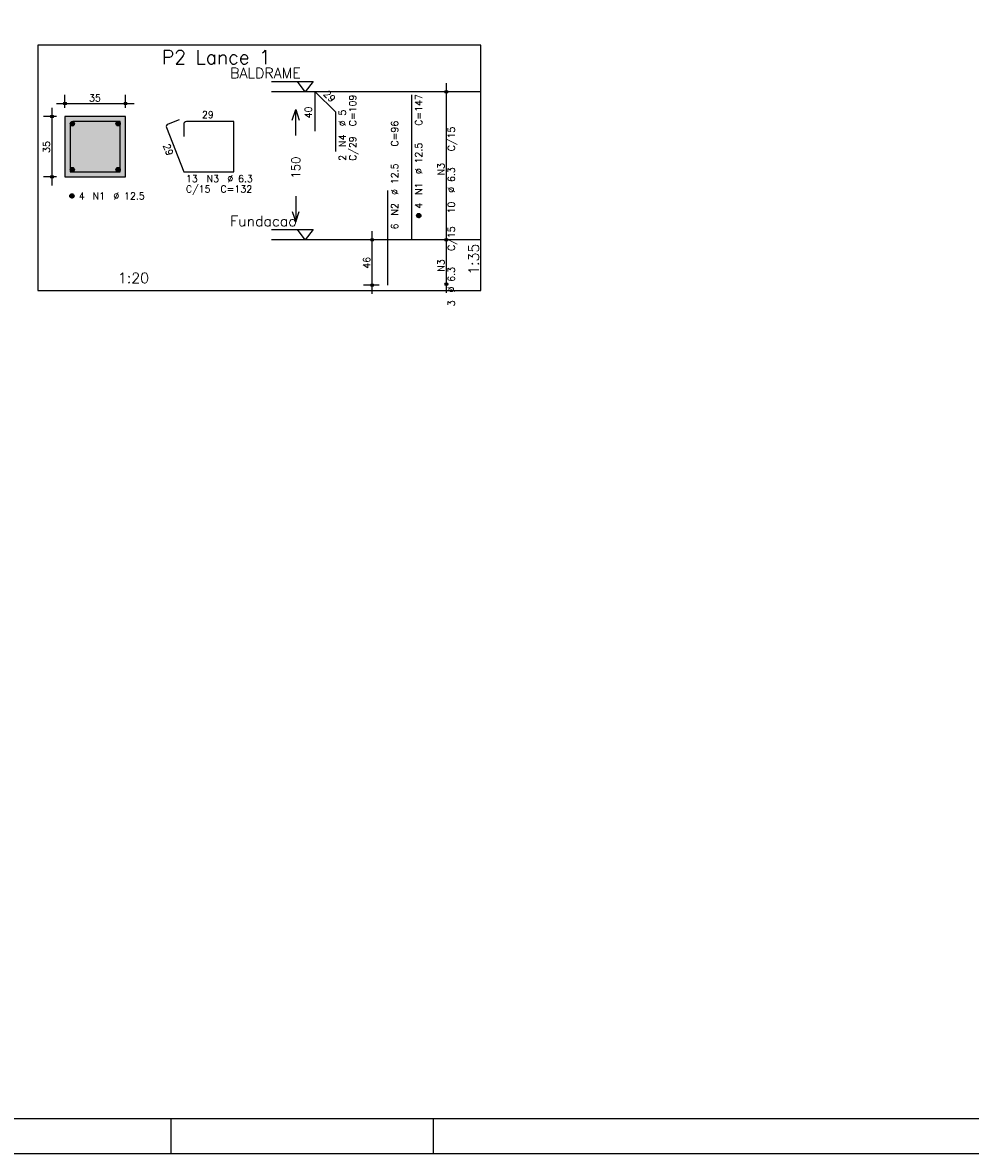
# Model space of a CAD drawing. Extents: x 0 to 84.1, y 0 to 59.4.
# Tile 2 of 8: x 16.7 to 44.1, y 0 to 32.7. Entities that reach past the tile are written whole.
import ezdxf

# ---------------------------------------------------------------- set-up
doc = ezdxf.new("R2010")
doc.units = 0
doc.header["$MEASUREMENT"] = 0
doc.linetypes.add('ESTILO_TQS_0002', pattern=[0.4, 0.1, -0.3])
for name, color, linetype in [('1', 1, 'CONTINUOUS'), ('2', 2, 'CONTINUOUS'), ('3', 3, 'CONTINUOUS'), ('4', 4, 'CONTINUOUS'), ('6', 6, 'CONTINUOUS'), ('7', 7, 'CONTINUOUS'), ('9', 9, 'CONTINUOUS')]:
    doc.layers.add(name, color=color, linetype=linetype)
doc.styles.get("Standard").update_dxf_attribs({"font": 'ROMANS.SHX'})

msp = doc.modelspace()

# ---------------------------------------------------------------- linework, layer by layer
at = {"layer": '1', "linetype": 'Continuous'}
for points in [[(17.1493, 24.981854), (29.9743, 24.981854), (29.9743, 32.081854), (17.1493, 32.081854), (17.1493, 24.981854)], [(23.9143, 31.031854), (25.1143, 31.031854), (24.8893, 30.731854), (24.6643, 31.031854)], [(29.9743, 30.731854), (23.9143, 30.731854)], [(23.9143, 26.74614), (25.1143, 26.74614), (24.8893, 26.44614), (24.6643, 26.74614)], [(29.9743, 26.44614), (23.9143, 26.44614)]]:
    msp.add_lwpolyline(points, dxfattribs=at)
at = {"layer": '1', "linetype": 'ESTILO_TQS_0002'}
msp.add_lwpolyline([(17.9343, 28.266497), (19.6843, 28.266497), (19.6843, 30.016497), (17.9343, 30.016497), (17.9343, 28.266497)], dxfattribs=at)
at = {"layer": '2', "linetype": 'Continuous'}
for p, q in [((28.9743, 26.19614), (28.9743, 30.981854)), ((17.9343, 30.266497), (17.9343, 30.641497)), ((19.6843, 30.266497), (19.6843, 30.641497)), ((28.9743, 30.731854), (28.9743, 30.731854)), ((17.5593, 28.016497), (17.5593, 30.266497)), ((17.6843, 30.391497), (19.9343, 30.391497)), ((17.6843, 30.016497), (17.3093, 30.016497)), ((17.9343, 30.016497), (17.9343, 30.016497)), ((17.9343, 30.016497), (17.9343, 30.016497)), ((19.6843, 30.016497), (19.6843, 30.016497)), ((17.6843, 28.266497), (17.3093, 28.266497)), ((17.9343, 28.266497), (17.9343, 28.266497)), ((26.8243, 24.881854), (26.8243, 26.69614)), ((28.9743, 24.910426), (28.9743, 26.69614)), ((27.0243, 26.44614), (26.5743, 26.44614)), ((27.2743, 26.44614), (27.2743, 26.44614)), ((28.9743, 26.44614), (28.9743, 26.44614)), ((28.9743, 26.44614), (28.9743, 26.44614)), ((27.0243, 25.131854), (26.5743, 25.131854)), ((27.2743, 25.131854), (27.2743, 25.131854)), ((28.9743, 25.160426), (28.9743, 25.160426)), ((21, 1), (21, 0)), ((28.600006, 0), (28.600006, 1)), ((0, 0), (84.100006, 0))]:
    msp.add_line(p, q, dxfattribs=at)
for points in [[(83.100006, 1), (2.5, 1), (2.5, 58.400002), (83.100006, 58.400002), (83.100006, 1)], [(24.5143, 29.913997), (24.6143, 30.213997), (24.7143, 29.913997)], [(24.6143, 29.463997), (24.6143, 30.213997)], [(17.9343, 28.266497), (19.6843, 28.266497), (19.6843, 30.016497), (17.9343, 30.016497), (17.9343, 28.266497)], [(24.6143, 27.713997), (24.6143, 26.963997)], [(24.5143, 27.263997), (24.6143, 26.963997), (24.7143, 27.263997)]]:
    msp.add_lwpolyline(points, dxfattribs=at)
for centre, radius in [((28.9743, 30.731854), 0.041625), ((28.9743, 30.731854), 0.02075), ((17.9343, 30.391497), 0.04), ((17.9343, 30.391497), 0.02), ((19.6843, 30.391497), 0.04), ((19.6843, 30.391497), 0.02), ((17.5593, 30.016497), 0.04), ((17.5593, 30.016497), 0.02), ((17.5593, 28.266497), 0.04), ((17.5593, 28.266497), 0.02), ((26.8243, 26.44614), 0.04), ((26.8243, 26.44614), 0.02), ((28.9743, 26.44614), 0.041625), ((28.9743, 26.44614), 0.041625), ((28.9743, 26.44614), 0.02075), ((28.9743, 26.44614), 0.02075), ((26.8243, 25.131854), 0.04), ((26.8243, 25.131854), 0.02), ((28.9743, 25.160426), 0.041625), ((28.9743, 25.160426), 0.02075)]:
    msp.add_circle(centre, radius, dxfattribs=at)
at = {"layer": '3', "linetype": 'Continuous'}
for p, q in [((18.084956, 29.795186), (18.15561, 29.86584)), ((18.084965, 29.812872), (18.137981, 29.865889)), ((18.088631, 29.781184), (18.169638, 29.86219)), ((18.094682, 29.769556), (18.181271, 29.856146)), ((18.102628, 29.759826), (18.191008, 29.848205)), ((18.112362, 29.751881), (18.198959, 29.838479)), ((18.123998, 29.74584), (18.204958, 29.8268)), ((18.137973, 29.742137), (18.208693, 29.812857)), ((18.155678, 29.742164), (18.208697, 29.795184)), ((19.409956, 29.795186), (19.48061, 29.86584)), ((19.409965, 29.812872), (19.462981, 29.865889)), ((19.413631, 29.781184), (19.494638, 29.86219)), ((19.419682, 29.769556), (19.506271, 29.856146)), ((19.427628, 29.759826), (19.516008, 29.848205)), ((19.437362, 29.751881), (19.523959, 29.838479)), ((19.448998, 29.74584), (19.529958, 29.8268)), ((19.462973, 29.742137), (19.533693, 29.812857)), ((19.480678, 29.742164), (19.533697, 29.795184)), ((18.084956, 28.470186), (18.15561, 28.54084)), ((18.084965, 28.487872), (18.137981, 28.540889)), ((18.088631, 28.456184), (18.169638, 28.53719)), ((18.094682, 28.444556), (18.181271, 28.531146)), ((18.102628, 28.434826), (18.191008, 28.523205)), ((18.112362, 28.426881), (18.198959, 28.513479)), ((18.123998, 28.42084), (18.204958, 28.5018)), ((18.137973, 28.417137), (18.208693, 28.487857)), ((19.409956, 28.470186), (19.48061, 28.54084)), ((19.409965, 28.487872), (19.462981, 28.540889)), ((19.413631, 28.456184), (19.494638, 28.53719)), ((19.419682, 28.444556), (19.506271, 28.531146)), ((19.427628, 28.434826), (19.516008, 28.523205)), ((19.437362, 28.426881), (19.523959, 28.513479)), ((19.448998, 28.42084), (19.529958, 28.5018)), ((19.462973, 28.417137), (19.533693, 28.487857)), ((18.155678, 28.417164), (18.208697, 28.470184)), ((19.480678, 28.417164), (19.533697, 28.470184)), ((18.072456, 27.707686), (18.14311, 27.77834)), ((18.072465, 27.725372), (18.125481, 27.778389)), ((18.076131, 27.693684), (18.157138, 27.77469)), ((18.082182, 27.682056), (18.168771, 27.768646)), ((18.090128, 27.672326), (18.178508, 27.760705)), ((18.099862, 27.664381), (18.186459, 27.750979)), ((18.111498, 27.65834), (18.192458, 27.7393)), ((18.125473, 27.654637), (18.196193, 27.725357)), ((18.143178, 27.654664), (18.196197, 27.707684)), ((28.112456, 27.137329), (28.18311, 27.207983)), ((28.112465, 27.155015), (28.165481, 27.208032)), ((28.116131, 27.123327), (28.197138, 27.204333)), ((28.122182, 27.111699), (28.208771, 27.198289)), ((28.130128, 27.101968), (28.218508, 27.190348)), ((28.139862, 27.094024), (28.226459, 27.180622)), ((28.151498, 27.087983), (28.232458, 27.168943)), ((28.165473, 27.08428), (28.236193, 27.155)), ((28.183178, 27.084307), (28.236197, 27.137327))]:
    msp.add_line(p, q, dxfattribs=at)
for centre in [(18.1468, 29.803997), (19.4718, 29.803997), (18.1468, 28.478997), (19.4718, 28.478997), (18.1343, 27.716497), (28.1743, 27.14614)]:
    msp.add_circle(centre, 0.0625, dxfattribs=at)
at = {"layer": '4', "linetype": 'Continuous'}
for p, q in [((18.08405, 29.787997), (18.08405, 28.416247)), ((18.08405, 29.787997), (18.08405, 29.437997)), ((18.5128, 29.866747), (18.1628, 29.866747)), ((19.53455, 29.866747), (18.1628, 29.866747)), ((19.53455, 28.416247), (19.53455, 29.866747)), ((18.08405, 28.416247), (19.53455, 28.416247))]:
    msp.add_line(p, q, dxfattribs=at)
msp.add_arc((18.1628, 29.787997), 0.07875, 90, 180, dxfattribs=at)
msp.add_arc((18.1628, 29.787997), 0.07875, 90, 180, dxfattribs=at)
at = {"layer": '6', "linetype": 'Continuous'}
for p, q in [((25.178417, 29.588997), (25.178417, 30.731854)), ((25.178417, 30.731854), (25.764306, 30.145966)), ((27.9743, 26.44614), (27.9743, 30.64614)), ((25.764306, 30.145966), (25.764306, 29.003109)), ((21.2421, 29.923237), (20.916178, 29.795663)), ((21.37155, 29.787997), (21.37155, 29.437997)), ((22.82205, 29.866747), (21.4503, 29.866747)), ((22.82205, 28.416247), (22.82205, 29.866747)), ((20.87155, 29.693627), (21.37155, 28.416247)), ((21.37155, 28.416247), (22.82205, 28.416247)), ((27.2743, 25.131854), (27.2743, 27.874711))]:
    msp.add_line(p, q, dxfattribs=at)
for centre, start, end in [((20.944882, 29.722331), 111.376686, 201.376686), ((21.4503, 29.787997), 90, 180)]:
    msp.add_arc(centre, 0.07875, start, end, dxfattribs=at)
at = {"layer": '9', "linetype": 'Continuous'}
for points in [[(17.9343, 28.266497), (19.6843, 28.266497), (19.6843, 30.016497)], [(17.9343, 28.266497), (19.6843, 30.016497), (17.9343, 30.016497)], [(17.9343, 28.266497), (17.9343, 30.016497), (17.9343, 28.266497)]]:
    msp.add_solid(points, dxfattribs=at)

# ---------------------------------------------------------------- texts
at = {"layer": '1', "linetype": 'Continuous'}
for s, p in [('BALDRAME', (22.7143, 31.121854)), ('Fundacao', (22.7143, 26.83614))]:
    msp.add_text(s, height=0.3, dxfattribs=at).set_placement(p)
at = {"layer": '2', "linetype": 'Continuous'}
for s, height, p in [('35', 0.2, (18.6293, 30.451497)), ('1', 0.01, (29.7643, 30.731854)), ('29', 0.2, (21.8968, 29.966747)), ('13', 0.2, (21.4343, 28.116497)), ('N3', 0.2, (22.0343, 28.116497)), ('%%c 6.3', 0.2, (22.6343, 28.116497)), ('%%c 12.5', 0.2, (19.3343, 27.616497)), ('C/15', 0.2, (21.4343, 27.816497)), ('C=132', 0.2, (22.4343, 27.816497)), ('4', 0.2, (18.3343, 27.616497)), ('N1', 0.2, (18.7343, 27.616497)), ('0', 0.01, (29.7643, 26.44614)), ('1:20', 0.3, (19.4668, 25.191854))]:
    msp.add_text(s, height=height, dxfattribs=at).set_placement(p)
for s, height, rotation, p in [('29', 0.2, 315, (25.400651, 30.651042)), ('C=109', 0.2, 90, (26.3643, 29.731854)), ('C=147', 0.2, 90, (28.2743, 29.74614)), ('40', 0.2, 90, (25.078417, 29.960426)), ('%%c 5', 0.2, 90, (26.0643, 29.731854)), ('N4', 0.2, 90, (26.0643, 29.131854)), ('C=96', 0.2, 90, (27.5743, 29.14614)), ('C/15', 0.2, 90, (29.2143, 29.008997)), ('35', 0.2, 90, (17.4993, 28.961497)), ('29', 0.2, 290.164016, (20.770995, 29.181376)), ('C/29', 0.2, 90, (26.3643, 28.731854)), ('2', 0.2, 90, (26.0643, 28.731854)), ('%%c 12.5', 0.2, 90, (28.2743, 28.34614)), ('150', 0.25, 90, (24.7393, 28.213997)), ('%%c 12.5', 0.2, 90, (27.5743, 27.74614)), ('N3', 0.2, 90, (28.9143, 28.308997)), ('%%c 6.3', 0.2, 90, (29.2143, 27.808997)), ('N1', 0.2, 90, (28.2743, 27.74614)), ('10', 0.2, 90, (29.2143, 27.208997)), ('N2', 0.2, 90, (27.5743, 27.14614)), ('4', 0.2, 90, (28.2743, 27.34614)), ('6', 0.2, 90, (27.5743, 26.74614)), ('C/15', 0.2, 90, (29.2143, 26.123283)), ('1:35', 0.3, 90, (29.9143, 25.431854)), ('46', 0.2, 90, (26.7643, 25.608997)), ('N3', 0.2, 90, (28.9143, 25.523283)), ('%%c 6.3', 0.2, 90, (29.2143, 24.923283)), ('3', 0.2, 90, (29.2143, 24.523283))]:
    msp.add_text(s, height=height, rotation=rotation, dxfattribs=at).set_placement(p)
at = {"layer": '7', "linetype": 'Continuous'}
msp.add_text('P2 Lance 1', height=0.4, dxfattribs=at).set_placement((20.7368, 31.531854))

doc.saveas('drawing.dxf')
